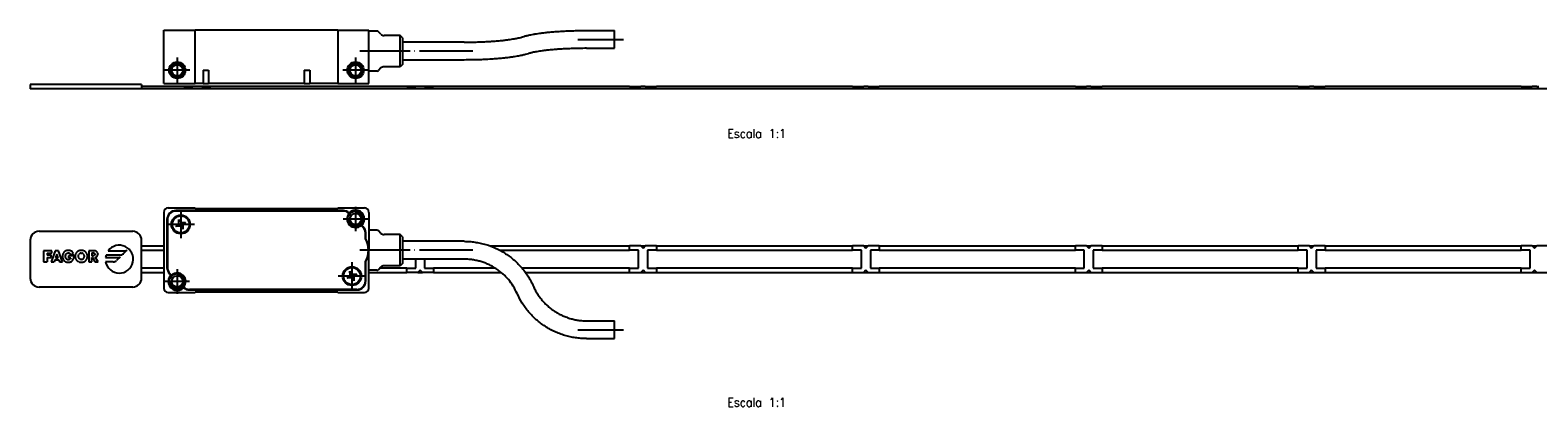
# Model space of a CAD drawing. Header units: millimetres. Extents: x -235 to 2095, y -109 to 485.
# Tile 17 of 20: x 724 to 1062, y 178 to 263. Entities that reach past the tile are written whole.
import ezdxf

# ---------------------------------------------------------------- set-up
doc = ezdxf.new("R2010")
doc.units = ezdxf.units.MM
doc.linetypes.add('DOT_CENTER', pattern=[14, 12, -1, 0, -1])
doc.layers.add('1', color=7, linetype='Continuous')
doc.styles.add('CONVERTER_11', font='txt.shx', dxfattribs={"width": 0.9})

# ---------------------------------------------------------------- blocks, each defined once
blk = doc.blocks.new('FLEJE_REGLA_EXPOSED_ADHESIVADA_1220__5', base_point=(724, 249.42))
at = {"color": 7, "linetype": 'Continuous'}
for p, q in [((749, 250.42), (724, 250.42)), ((724, 250.42), (724, 249.42)), ((749, 250.42), (749, 249.98)), ((749, 249.42), (724, 249.42)), ((749, 249.98), (749, 249.48)), ((749, 249.98), (758.5, 249.98)), ((749, 249.48), (749, 249.42)), ((749, 249.48), (2025, 249.48)), ((2025, 249.42), (749, 249.42)), ((758.5, 249.96), (758.5, 249.98)), ((758.5, 249.94), (758.5, 249.96)), ((758.5, 249.96), (760.5, 249.96)), ((760.5, 249.94), (758.5, 249.94)), ((760.5, 249.96), (760.5, 249.94)), ((761, 249.94), (760.5, 249.94)), ((761, 249.94), (761, 249.98)), ((761, 249.98), (762, 249.98)), ((762, 249.94), (762, 249.98)), ((762.5, 249.94), (762, 249.94)), ((762.5, 249.96), (762.5, 249.94)), ((762.5, 249.96), (764.5, 249.96)), ((764.5, 249.94), (762.5, 249.94)), ((764.5, 249.98), (764.5, 249.96)), ((764.5, 249.98), (808.5, 249.98)), ((764.5, 249.96), (764.5, 249.94)), ((808.5, 249.96), (808.5, 249.98)), ((808.5, 249.94), (808.5, 249.96)), ((808.5, 249.96), (810.5, 249.96)), ((810.5, 249.94), (808.5, 249.94)), ((810.5, 249.96), (810.5, 249.94)), ((811, 249.94), (810.5, 249.94)), ((811, 249.98), (811, 249.94)), ((811, 249.98), (812, 249.98)), ((812, 249.94), (812, 249.98)), ((812.5, 249.94), (812, 249.94)), ((812.5, 249.96), (814.5, 249.96)), ((812.5, 249.96), (812.5, 249.94)), ((814.5, 249.94), (812.5, 249.94)), ((814.5, 249.98), (858.5, 249.98)), ((814.5, 249.98), (814.5, 249.96)), ((814.5, 249.96), (814.5, 249.94)), ((858.5, 249.96), (858.5, 249.98)), ((858.5, 249.96), (860.5, 249.96)), ((858.5, 249.94), (858.5, 249.96)), ((858.5, 249.94), (860.5, 249.94)), ((860.5, 249.94), (860.5, 249.96)), ((860.5, 249.94), (861, 249.94)), ((861, 249.98), (861, 249.94)), ((861, 249.98), (862, 249.98)), ((862, 249.94), (862, 249.98)), ((862, 249.94), (862.5, 249.94)), ((862.5, 249.96), (864.5, 249.96)), ((862.5, 249.94), (862.5, 249.96)), ((862.5, 249.94), (864.5, 249.94)), ((864.5, 249.98), (864.5, 249.96)), ((864.5, 249.98), (908.5, 249.98)), ((864.5, 249.96), (864.5, 249.94)), ((908.5, 249.96), (908.5, 249.98)), ((908.5, 249.96), (910.5, 249.96)), ((908.5, 249.94), (908.5, 249.96)), ((908.5, 249.94), (910.5, 249.94)), ((910.5, 249.94), (910.5, 249.96)), ((910.5, 249.94), (911, 249.94)), ((911, 249.98), (911, 249.94)), ((911, 249.98), (912, 249.98)), ((912, 249.94), (912, 249.98)), ((912, 249.94), (912.5, 249.94)), ((912.5, 249.96), (914.5, 249.96)), ((912.5, 249.94), (912.5, 249.96)), ((912.5, 249.94), (914.5, 249.94)), ((914.5, 249.98), (914.5, 249.96)), ((914.5, 249.98), (958.5, 249.98)), ((914.5, 249.96), (914.5, 249.94)), ((958.5, 249.96), (958.5, 249.98)), ((958.5, 249.96), (960.5, 249.96)), ((958.5, 249.94), (958.5, 249.96)), ((958.5, 249.94), (960.5, 249.94)), ((960.5, 249.94), (960.5, 249.96)), ((960.5, 249.94), (961, 249.94)), ((961, 249.98), (961, 249.94)), ((961, 249.98), (962, 249.98)), ((962, 249.94), (962, 249.98)), ((962, 249.94), (962.5, 249.94)), ((962.5, 249.96), (964.5, 249.96)), ((962.5, 249.94), (962.5, 249.96)), ((962.5, 249.94), (964.5, 249.94)), ((964.5, 249.98), (964.5, 249.96)), ((964.5, 249.98), (1008.5, 249.98)), ((964.5, 249.96), (964.5, 249.94)), ((1008.5, 249.96), (1008.5, 249.98)), ((1008.5, 249.96), (1010.5, 249.96)), ((1008.5, 249.94), (1008.5, 249.96)), ((1008.5, 249.94), (1010.5, 249.94)), ((1010.5, 249.94), (1010.5, 249.96)), ((1010.5, 249.94), (1011, 249.94)), ((1011, 249.98), (1011, 249.94)), ((1011, 249.98), (1012, 249.98)), ((1012, 249.94), (1012, 249.98)), ((1012, 249.94), (1012.5, 249.94)), ((1012.5, 249.94), (1012.5, 249.96)), ((1012.5, 249.96), (1014.5, 249.96)), ((1012.5, 249.94), (1014.5, 249.94)), ((1014.5, 249.98), (1014.5, 249.96)), ((1014.5, 249.98), (1058.5, 249.98)), ((1014.5, 249.96), (1014.5, 249.94)), ((1058.5, 249.96), (1058.5, 249.98)), ((1058.5, 249.96), (1060.5, 249.96)), ((1058.5, 249.94), (1058.5, 249.96)), ((1058.5, 249.94), (1060.5, 249.94)), ((1060.5, 249.94), (1060.5, 249.96)), ((1060.5, 249.94), (1061, 249.94)), ((1061, 249.98), (1061, 249.94)), ((1061, 249.98), (1062, 249.98)), ((1062, 249.94), (1062, 249.98)), ((1062, 249.94), (1062.5, 249.94))]:
    blk.add_line(p, q, dxfattribs=at)
blk = doc.blocks.new('CABEZA_REGLA_EXPOSED__6', base_point=(754, 250.58))
at = {"color": 7, "linetype": 'Continuous'}
for p, q in [((754, 262.58), (761, 262.58)), ((754, 250.58), (754, 262.58)), ((761, 250.58), (761, 262.58)), ((793, 262.58), (761, 262.58)), ((793, 262.58), (800, 262.58)), ((793, 262.58), (793, 250.58)), ((800, 262.38), (800, 262.58)), ((800, 253.38), (800, 262.38)), ((801.79, 262.38), (800, 262.38)), ((802.71, 261.67), (802.15, 262.23)), ((807, 261.38), (803.41, 261.38)), ((807, 254.38), (807, 261.38)), ((807.5, 260.88), (807, 261.38)), ((807.5, 260.88), (807.5, 254.88)), ((848.84, 262.5), (855.09, 262.5)), ((855.09, 258.52), (855.09, 262.5)), ((821.34, 259.88), (807.5, 259.88)), ((848.84, 258.5), (855.09, 258.5)), ((855.09, 258.5), (855.09, 258.52)), ((802.71, 254.09), (802.15, 253.53)), ((807, 254.38), (803.41, 254.38)), ((807.5, 254.88), (807, 254.38)), ((821.34, 255.88), (807.5, 255.88)), ((754, 250.58), (761, 250.58)), ((762.78, 250.58), (761, 250.58)), ((762.78, 253.58), (762.78, 250.58)), ((762.78, 253.58), (764.02, 253.58)), ((762.78, 250.58), (764.02, 250.58)), ((764.02, 253.58), (764.02, 250.58)), ((785.48, 250.58), (764.02, 250.58)), ((785.48, 253.58), (786.72, 253.58)), ((785.48, 253.58), (785.48, 250.58)), ((785.48, 250.58), (786.72, 250.58)), ((786.72, 253.58), (786.72, 250.58)), ((793, 250.58), (786.72, 250.58)), ((793, 250.58), (800, 250.58)), ((800, 250.58), (800, 253.38)), ((801.79, 253.38), (800, 253.38))]:
    blk.add_line(p, q, dxfattribs=at)
for centre, radius in [((757, 253.58), 1.85), ((757, 253.58), 1.6), ((757, 253.58), 1.25), ((797, 253.58), 1.85), ((797, 253.58), 1.6), ((797, 253.58), 1.25)]:
    blk.add_circle(centre, radius, dxfattribs=at)
for centre, radius, start, end in [((801.79, 261.88), 0.5, 45, 90), ((803.41, 262.38), 1, 225, 270), ((803.41, 253.38), 1, 90, 135), ((801.79, 253.88), 0.5, 270, 315)]:
    blk.add_arc(centre, radius, start, end, dxfattribs=at)
for points, knots in [([(821.34, 259.88), (821.86, 259.88), (822.89, 259.89), (824.44, 259.92), (825.89, 259.98), (827.19, 260.05), (828.37, 260.14), (829.47, 260.23), (830.46, 260.34), (831.29, 260.44), (831.98, 260.54), (832.55, 260.64), (833.03, 260.73), (833.52, 260.83), (834, 260.94), (834.32, 261.04), (834.46, 261.09)], [0, 0, 0, 0, 1.560231, 3.102192, 4.651908, 5.906162, 6.996786, 8.221899, 9.202189, 10.000254, 10.710252, 11.293708, 11.731058, 12.197772, 12.780891, 13.210054, 13.210054, 13.210054, 13.210054]), ([(834.46, 261.09), (834.66, 261.15), (835.11, 261.29), (835.73, 261.44), (836.34, 261.57), (836.94, 261.68), (837.61, 261.79), (838.4, 261.9), (839.28, 262.01), (840.34, 262.13), (841.48, 262.23), (842.82, 262.32), (844.19, 262.4), (845.65, 262.45), (847.18, 262.49), (848.25, 262.5), (848.84, 262.5)], [0, 0, 0, 0, 0.62921, 1.420102, 1.920735, 2.501937, 3.237484, 3.957403, 4.896846, 5.884032, 7.17488, 8.336975, 9.907946, 11.27036, 12.726044, 14.497936, 14.497936, 14.497936, 14.497936]), ([(835.72, 257.29), (835.52, 257.23), (835.07, 257.09), (834.45, 256.94), (833.84, 256.81), (833.25, 256.7), (832.58, 256.59), (831.77, 256.47), (830.89, 256.36), (829.85, 256.25), (828.73, 256.15), (827.39, 256.06), (826, 255.98), (824.54, 255.93), (823.01, 255.89), (821.93, 255.88), (821.34, 255.88)], [0, 0, 0, 0, 0.62921, 1.420102, 1.920735, 2.501937, 3.214495, 3.957403, 4.95232, 5.884032, 7.083791, 8.336976, 9.907946, 11.270361, 12.726044, 14.497936, 14.497936, 14.497936, 14.497936]), ([(848.84, 258.5), (848.28, 258.5), (847.24, 258.49), (845.69, 258.45), (844.29, 258.4), (843, 258.32), (841.81, 258.24), (840.73, 258.15), (839.74, 258.04), (838.75, 257.92), (837.74, 257.77), (836.92, 257.61), (836.4, 257.48), (836.14, 257.42), (835.92, 257.35), (835.79, 257.31), (835.72, 257.29)], [0, 0, 0, 0, 1.706053, 3.102191, 4.651907, 5.906161, 6.996785, 8.221899, 9.142845, 10.000253, 11.205682, 12.19765, 12.524515, 12.809563, 13.000126, 13.210011, 13.210011, 13.210011, 13.210011])]:
    blk.add_open_spline(points, degree=3, knots=knots, dxfattribs=at)
at = {"layer": '1', "color": 2, "linetype": 'DOT_CENTER'}
for p, q in [((846.84, 260.5), (857.09, 260.5)), ((803.79, 257.88), (798, 257.88)), ((804.71, 257.88), (800.15, 257.88)), ((823.34, 257.88), (801.41, 257.88)), ((757, 256.43), (757, 250.73)), ((797, 256.43), (797, 250.73)), ((759.85, 253.58), (754.15, 253.58)), ((799.85, 253.58), (794.15, 253.58))]:
    blk.add_line(p, q, dxfattribs=at)
at = {"layer": '1', "color": 30, "linetype": 'Continuous'}
for centre in [(757, 253.58), (797, 253.58)]:
    blk.add_arc(centre, 1.5, 175, 95, dxfattribs=at)
blk = doc.blocks.new('REGLA_EXPOSED_ADHESIVADA__7', base_point=(724, 249.42))
for name, p in [('CABEZA_REGLA_EXPOSED__6', (754, 250.58)), ('FLEJE_REGLA_EXPOSED_ADHESIVADA_1220__5', (724, 249.42))]:
    blk.add_blockref(name, p)
blk = doc.blocks.new('EXA_1220__8', base_point=(724, 249.42))
blk.add_blockref('REGLA_EXPOSED_ADHESIVADA__7', (724, 249.42))
blk = doc.blocks.new('Alzado2', base_point=(812, 256))
blk.add_blockref('EXA_1220__8', (724, 249.42))
at = {"layer": '1', "color": 2, "insert": (887, 244.39), "char_height": 2, "attachment_point": 2, "line_spacing_factor": 1.20048, "style": 'CONVERTER_11'}
blk.add_mtext('  \\PEscala 1:1', dxfattribs=at)
blk = doc.blocks.new('FLEJE_REGLA_EXPOSED_ADHESIVADA_1220__14', base_point=(724, 204.94))
at = {"color": 7, "linetype": 'Continuous'}
for p, q in [((726, 217.44), (747, 217.44)), ((724, 215.44), (724, 206.94)), ((732.16, 213.1), (732.07, 213.07)), ((732.27, 213.13), (732.16, 213.1)), ((732.37, 213.15), (732.27, 213.13)), ((732.48, 213.16), (732.37, 213.15)), ((732.59, 213.16), (732.48, 213.16)), ((732.71, 213.16), (732.59, 213.16)), ((732.82, 213.14), (732.71, 213.16)), ((732.93, 213.12), (732.82, 213.14)), ((733.03, 213.09), (732.93, 213.12)), ((735.07, 213.1), (734.98, 213.07)), ((735.17, 213.13), (735.07, 213.1)), ((735.27, 213.15), (735.17, 213.13)), ((735.37, 213.16), (735.27, 213.15)), ((735.47, 213.16), (735.37, 213.16)), ((735.58, 213.16), (735.47, 213.16)), ((735.68, 213.15), (735.58, 213.16)), ((735.78, 213.13), (735.68, 213.15)), ((735.87, 213.1), (735.78, 213.13)), ((735.97, 213.07), (735.87, 213.1)), ((745.71, 213.21), (744.9, 212.4)), ((749, 214.19), (749, 215.44)), ((749, 213.19), (749, 214.19)), ((749, 214.19), (754, 214.19)), ((749, 213.19), (754, 213.19)), ((749, 209.19), (749, 213.19)), ((827.11, 214.19), (858.5, 214.19)), ((829.37, 213.19), (858.5, 213.19)), ((858.5, 213.19), (858.5, 214.19)), ((861, 214.19), (858.5, 214.19)), ((860.5, 213.19), (858.5, 213.19)), ((860.5, 209.19), (860.5, 213.19)), ((861, 214.19), (861.5, 213.69)), ((861, 214.19), (862, 214.19)), ((861.5, 213.69), (862, 214.19)), ((864.5, 214.19), (862, 214.19)), ((864.5, 213.19), (862.5, 213.19)), ((862.5, 213.19), (862.5, 209.19)), ((864.5, 214.19), (864.5, 213.19)), ((864.5, 214.19), (908.5, 214.19)), ((864.5, 213.19), (908.5, 213.19)), ((908.5, 213.19), (908.5, 214.19)), ((911, 214.19), (908.5, 214.19)), ((910.5, 213.19), (908.5, 213.19)), ((910.5, 209.19), (910.5, 213.19)), ((911, 214.19), (911.5, 213.69)), ((911, 214.19), (912, 214.19)), ((911.5, 213.69), (912, 214.19)), ((914.5, 214.19), (912, 214.19)), ((914.5, 213.19), (912.5, 213.19)), ((912.5, 213.19), (912.5, 209.19)), ((914.5, 214.19), (914.5, 213.19)), ((914.5, 214.19), (958.5, 214.19)), ((914.5, 213.19), (958.5, 213.19)), ((958.5, 213.19), (958.5, 214.19)), ((961, 214.19), (958.5, 214.19)), ((960.5, 213.19), (958.5, 213.19)), ((960.5, 209.19), (960.5, 213.19)), ((961, 214.19), (961.5, 213.69)), ((961, 214.19), (962, 214.19)), ((961.5, 213.69), (962, 214.19)), ((964.5, 214.19), (962, 214.19)), ((964.5, 213.19), (962.5, 213.19)), ((962.5, 213.19), (962.5, 209.19)), ((964.5, 214.19), (964.5, 213.19)), ((964.5, 214.19), (1008.5, 214.19)), ((964.5, 213.19), (1008.5, 213.19)), ((1008.5, 213.19), (1008.5, 214.19)), ((1011, 214.19), (1008.5, 214.19)), ((1010.5, 213.19), (1008.5, 213.19)), ((1010.5, 209.19), (1010.5, 213.19)), ((1011, 214.19), (1011.5, 213.69)), ((1011, 214.19), (1012, 214.19)), ((1011.5, 213.69), (1012, 214.19)), ((1014.5, 214.19), (1012, 214.19)), ((1014.5, 213.19), (1012.5, 213.19)), ((1012.5, 213.19), (1012.5, 209.19)), ((1014.5, 214.19), (1014.5, 213.19)), ((1014.5, 214.19), (1058.5, 214.19)), ((1014.5, 213.19), (1058.5, 213.19)), ((1058.5, 213.19), (1058.5, 214.19)), ((1061, 214.19), (1058.5, 214.19)), ((1060.5, 213.19), (1058.5, 213.19)), ((1060.5, 209.19), (1060.5, 213.19)), ((1061, 214.19), (1061.5, 213.69)), ((1061, 214.19), (1062, 214.19)), ((1061.5, 213.69), (1062, 214.19)), ((1064.5, 214.19), (1062, 214.19)), ((727.01, 213.08), (727.01, 210.58)), ((728.83, 213.08), (727.01, 213.08)), ((727.01, 210.58), (727.79, 210.58)), ((727.79, 212.53), (728.83, 212.53)), ((727.79, 212.53), (727.79, 212.11)), ((728.71, 212.11), (727.79, 212.11)), ((727.79, 211.56), (727.79, 210.58)), ((727.79, 211.56), (728.71, 211.56)), ((729.64, 213.08), (728.68, 210.58)), ((728.68, 210.58), (729.37, 210.58)), ((728.71, 211.56), (728.71, 212.11)), ((728.83, 212.53), (728.83, 213.08)), ((729.54, 211.01), (729.37, 210.58)), ((729.54, 211.01), (730.44, 211.01)), ((730.35, 213.08), (729.64, 213.08)), ((729.99, 212.32), (729.72, 211.51)), ((729.72, 211.51), (730.26, 211.51)), ((730.26, 211.51), (729.99, 212.32)), ((731.29, 210.58), (730.35, 213.08)), ((730.44, 211.01), (730.6, 210.58)), ((730.6, 210.58), (731.29, 210.58)), ((731.25, 212.04), (731.24, 211.93)), ((731.24, 211.93), (731.24, 211.82)), ((731.24, 211.82), (731.24, 211.71)), ((731.24, 211.71), (731.25, 211.6)), ((731.27, 212.15), (731.25, 212.04)), ((731.25, 211.6), (731.27, 211.5)), ((731.3, 212.25), (731.27, 212.15)), ((731.27, 211.5), (731.3, 211.4)), ((731.33, 212.34), (731.3, 212.25)), ((731.3, 211.4), (731.33, 211.3)), ((731.37, 212.44), (731.33, 212.34)), ((731.33, 211.3), (731.37, 211.21)), ((731.41, 212.52), (731.37, 212.44)), ((731.37, 211.21), (731.41, 211.12)), ((731.46, 212.61), (731.41, 212.52)), ((731.41, 211.12), (731.46, 211.04)), ((731.52, 212.69), (731.46, 212.61)), ((731.46, 211.04), (731.52, 210.97)), ((731.58, 212.76), (731.52, 212.69)), ((731.52, 210.97), (731.58, 210.9)), ((731.65, 212.83), (731.58, 212.76)), ((731.58, 210.9), (731.64, 210.83)), ((731.64, 210.83), (731.72, 210.77)), ((731.72, 212.89), (731.65, 212.83)), ((731.72, 212.89), (731.8, 212.94)), ((731.79, 210.71), (731.72, 210.77)), ((731.79, 210.71), (731.88, 210.66)), ((731.88, 212.99), (731.8, 212.94)), ((731.97, 213.04), (731.88, 212.99)), ((731.88, 210.66), (731.96, 210.62)), ((731.91, 211.81), (731.92, 211.92)), ((731.92, 211.71), (731.91, 211.81)), ((731.94, 212.02), (731.92, 211.92)), ((731.94, 211.6), (731.92, 211.71)), ((731.94, 212.02), (731.96, 212.12)), ((731.97, 211.5), (731.94, 211.6)), ((731.96, 212.12), (732, 212.22)), ((731.96, 210.62), (732.05, 210.58)), ((732.07, 213.07), (731.97, 213.04)), ((732.01, 211.41), (731.97, 211.5)), ((732, 212.22), (732.05, 212.31)), ((732.06, 211.32), (732.01, 211.41)), ((732.05, 212.31), (732.11, 212.39)), ((732.05, 210.58), (732.15, 210.55)), ((732.12, 211.24), (732.06, 211.32)), ((732.11, 212.39), (732.18, 212.46)), ((732.19, 211.17), (732.12, 211.24)), ((732.15, 210.55), (732.25, 210.53)), ((732.18, 212.46), (732.26, 212.52)), ((732.27, 211.11), (732.19, 211.17)), ((732.25, 210.53), (732.35, 210.51)), ((732.26, 212.52), (732.35, 212.56)), ((732.36, 211.07), (732.27, 211.11)), ((732.35, 212.56), (732.45, 212.59)), ((732.35, 210.51), (732.46, 210.5)), ((732.36, 211.07), (732.46, 211.04)), ((732.45, 212.59), (732.56, 212.6)), ((732.57, 211.03), (732.46, 211.04)), ((732.46, 210.5), (732.57, 210.5)), ((732.56, 212.6), (732.69, 212.59)), ((732.57, 211.97), (732.57, 211.46)), ((733.86, 211.97), (732.57, 211.97)), ((732.57, 211.46), (733.1, 211.46)), ((732.71, 211.04), (732.57, 211.03)), ((732.57, 210.5), (732.69, 210.5)), ((732.69, 212.59), (732.8, 212.55)), ((732.69, 210.5), (732.81, 210.52)), ((732.83, 211.08), (732.71, 211.04)), ((732.8, 212.55), (732.9, 212.49)), ((732.81, 210.52), (732.93, 210.54)), ((732.93, 211.14), (732.83, 211.08)), ((732.9, 212.49), (732.98, 212.41)), ((732.93, 211.14), (733.01, 211.22)), ((732.93, 210.54), (733.04, 210.57)), ((732.98, 212.41), (733.05, 212.32)), ((733.07, 211.33), (733.01, 211.22)), ((733.13, 213.06), (733.03, 213.09)), ((733.04, 210.57), (733.15, 210.61)), ((733.05, 212.32), (733.1, 212.2)), ((733.1, 211.46), (733.07, 211.33)), ((733.1, 212.2), (733.72, 212.46)), ((733.22, 213.01), (733.13, 213.06)), ((733.15, 210.61), (733.25, 210.67)), ((733.31, 212.96), (733.22, 213.01)), ((733.25, 210.67), (733.35, 210.73)), ((733.39, 212.9), (733.31, 212.96)), ((733.35, 210.73), (733.44, 210.81)), ((733.47, 212.83), (733.39, 212.9)), ((733.44, 210.81), (733.52, 210.89)), ((733.54, 212.75), (733.47, 212.83)), ((733.52, 210.89), (733.6, 210.99)), ((733.61, 212.66), (733.54, 212.75)), ((733.6, 210.99), (733.67, 211.09)), ((733.67, 212.57), (733.61, 212.66)), ((733.72, 212.46), (733.67, 212.57)), ((733.67, 211.09), (733.72, 211.2)), ((733.72, 211.2), (733.76, 211.3)), ((733.76, 211.3), (733.8, 211.41)), ((733.8, 211.41), (733.82, 211.52)), ((733.82, 211.52), (733.84, 211.63)), ((733.84, 211.63), (733.85, 211.74)), ((733.85, 211.85), (733.86, 211.97)), ((733.85, 211.74), (733.85, 211.85)), ((734.1, 211.98), (734.09, 211.88)), ((734.09, 211.88), (734.1, 211.77)), ((734.11, 212.08), (734.1, 211.98)), ((734.1, 211.77), (734.11, 211.66)), ((734.13, 212.18), (734.11, 212.08)), ((734.11, 211.66), (734.12, 211.56)), ((734.12, 211.56), (734.15, 211.46)), ((734.16, 212.28), (734.13, 212.18)), ((734.15, 211.46), (734.18, 211.37)), ((734.2, 212.37), (734.16, 212.28)), ((734.18, 211.37), (734.21, 211.27)), ((734.24, 212.46), (734.2, 212.37)), ((734.21, 211.27), (734.26, 211.19)), ((734.29, 212.54), (734.24, 212.46)), ((734.26, 211.19), (734.31, 211.1)), ((734.35, 212.62), (734.29, 212.54)), ((734.31, 211.1), (734.36, 211.03)), ((734.41, 212.7), (734.35, 212.62)), ((734.36, 211.03), (734.42, 210.95)), ((734.48, 212.77), (734.41, 212.7)), ((734.42, 210.95), (734.48, 210.88)), ((734.55, 212.83), (734.48, 212.77)), ((734.48, 210.88), (734.55, 210.82)), ((734.63, 212.89), (734.55, 212.83)), ((734.55, 210.82), (734.63, 210.76)), ((734.71, 212.95), (734.63, 212.89)), ((734.63, 210.76), (734.7, 210.71)), ((734.7, 210.71), (734.79, 210.66)), ((734.8, 213), (734.71, 212.95)), ((734.78, 211.97), (734.77, 211.87)), ((734.77, 211.87), (734.78, 211.76)), ((734.8, 212.07), (734.78, 211.97)), ((734.78, 211.76), (734.8, 211.65)), ((734.87, 210.62), (734.79, 210.66)), ((734.89, 213.04), (734.8, 213)), ((734.8, 212.07), (734.85, 212.17)), ((734.8, 211.65), (734.83, 211.55)), ((734.83, 211.55), (734.88, 211.46)), ((734.85, 212.17), (734.91, 212.25)), ((734.97, 210.58), (734.87, 210.62)), ((734.88, 211.46), (734.94, 211.38)), ((734.98, 213.07), (734.89, 213.04)), ((734.98, 212.33), (734.91, 212.25)), ((734.94, 211.38), (735.01, 211.3)), ((734.97, 210.58), (735.06, 210.55)), ((735.06, 212.4), (734.98, 212.33)), ((735.01, 211.3), (735.09, 211.24)), ((735.15, 212.45), (735.06, 212.4)), ((735.06, 210.55), (735.16, 210.53)), ((735.18, 211.19), (735.09, 211.24)), ((735.25, 212.5), (735.15, 212.45)), ((735.16, 210.53), (735.26, 210.51)), ((735.27, 211.16), (735.18, 211.19)), ((735.36, 212.52), (735.25, 212.5)), ((735.26, 210.51), (735.37, 210.5)), ((735.27, 211.16), (735.37, 211.13)), ((735.36, 212.52), (735.47, 212.53)), ((735.37, 211.13), (735.47, 211.13)), ((735.37, 210.5), (735.47, 210.5)), ((735.47, 212.53), (735.59, 212.52)), ((735.58, 211.13), (735.47, 211.13)), ((735.47, 210.5), (735.58, 210.5)), ((735.58, 211.13), (735.68, 211.16)), ((735.58, 210.5), (735.69, 210.51)), ((735.7, 212.5), (735.59, 212.52)), ((735.68, 211.16), (735.77, 211.19)), ((735.69, 210.51), (735.79, 210.53)), ((735.8, 212.45), (735.7, 212.5)), ((735.77, 211.19), (735.86, 211.24)), ((735.79, 210.53), (735.89, 210.55)), ((735.8, 212.45), (735.89, 212.4)), ((735.86, 211.24), (735.94, 211.3)), ((735.97, 212.33), (735.89, 212.4)), ((735.89, 210.55), (735.98, 210.58)), ((735.94, 211.3), (736.01, 211.38)), ((736.06, 213.04), (735.97, 213.07)), ((736.04, 212.25), (735.97, 212.33)), ((735.98, 210.58), (736.07, 210.62)), ((736.01, 211.38), (736.07, 211.46)), ((736.1, 212.17), (736.04, 212.25)), ((736.15, 213), (736.06, 213.04)), ((736.07, 211.46), (736.11, 211.55)), ((736.07, 210.62), (736.16, 210.66)), ((736.14, 212.07), (736.1, 212.17)), ((736.11, 211.55), (736.15, 211.65)), ((736.17, 211.97), (736.14, 212.07)), ((736.24, 212.95), (736.15, 213)), ((736.15, 211.65), (736.17, 211.76)), ((736.16, 210.66), (736.24, 210.71)), ((736.18, 211.87), (736.17, 211.97)), ((736.17, 211.76), (736.18, 211.87)), ((736.32, 212.89), (736.24, 212.95)), ((736.24, 210.71), (736.32, 210.76)), ((736.4, 212.83), (736.32, 212.89)), ((736.32, 210.76), (736.4, 210.82)), ((736.47, 212.77), (736.4, 212.83)), ((736.4, 210.82), (736.46, 210.88)), ((736.46, 210.88), (736.53, 210.95)), ((736.54, 212.7), (736.47, 212.77)), ((736.53, 210.95), (736.59, 211.03)), ((736.6, 212.62), (736.54, 212.7)), ((736.59, 211.03), (736.64, 211.1)), ((736.66, 212.54), (736.6, 212.62)), ((736.64, 211.1), (736.69, 211.19)), ((736.71, 212.46), (736.66, 212.54)), ((736.69, 211.19), (736.73, 211.27)), ((736.75, 212.37), (736.71, 212.46)), ((736.73, 211.27), (736.77, 211.37)), ((736.79, 212.28), (736.75, 212.37)), ((736.77, 211.37), (736.8, 211.46)), ((736.82, 212.18), (736.79, 212.28)), ((736.8, 211.46), (736.82, 211.56)), ((736.84, 212.08), (736.82, 212.18)), ((736.82, 211.56), (736.84, 211.66)), ((736.85, 211.98), (736.84, 212.08)), ((736.84, 211.66), (736.85, 211.77)), ((736.85, 211.88), (736.85, 211.98)), ((736.85, 211.77), (736.85, 211.88)), ((737.16, 213.08), (737.16, 210.58)), ((738.3, 213.08), (737.16, 213.08)), ((737.16, 210.58), (737.81, 210.58)), ((737.81, 212.58), (737.81, 211.96)), ((737.81, 212.58), (738.06, 212.58)), ((738.06, 211.96), (737.81, 211.96)), ((737.81, 211.53), (737.96, 211.53)), ((737.81, 210.58), (737.81, 211.53)), ((737.96, 211.53), (738.5, 210.58)), ((738.19, 212.57), (738.06, 212.58)), ((738.06, 211.96), (738.19, 211.96)), ((738.19, 212.57), (738.31, 212.55)), ((738.31, 211.99), (738.19, 211.96)), ((738.42, 213.07), (738.3, 213.08)), ((738.41, 212.5), (738.31, 212.55)), ((738.41, 212.04), (738.31, 211.99)), ((738.48, 212.41), (738.41, 212.5)), ((738.41, 212.04), (738.48, 212.13)), ((738.54, 213.06), (738.42, 213.07)), ((738.48, 212.41), (738.51, 212.27)), ((738.51, 212.27), (738.48, 212.13)), ((738.5, 210.58), (739.27, 210.58)), ((738.65, 213.03), (738.54, 213.06)), ((738.62, 211.6), (738.74, 211.63)), ((739.27, 210.58), (738.62, 211.6)), ((738.75, 213), (738.65, 213.03)), ((738.74, 211.63), (738.84, 211.68)), ((738.84, 212.95), (738.75, 213)), ((738.92, 212.89), (738.84, 212.95)), ((738.84, 211.68), (738.92, 211.74)), ((738.99, 212.82), (738.92, 212.89)), ((739, 211.81), (738.92, 211.74)), ((739.06, 212.75), (738.99, 212.82)), ((739, 211.81), (739.06, 211.89)), ((739.1, 212.65), (739.06, 212.75)), ((739.06, 211.89), (739.11, 211.99)), ((739.14, 212.55), (739.1, 212.65)), ((739.11, 211.99), (739.14, 212.09)), ((739.16, 212.44), (739.14, 212.55)), ((739.14, 212.09), (739.16, 212.2)), ((739.16, 212.44), (739.17, 212.31)), ((739.16, 212.2), (739.17, 212.31)), ((740.89, 211.53), (743.82, 211.53)), ((742.65, 210.57), (740.94, 210.57)), ((744.2, 212.11), (741.02, 212.11)), ((741.5, 213.07), (745.36, 213.07)), ((744.17, 211.67), (743.36, 210.86)), ((810.5, 209.19), (810.5, 211.19)), ((812.5, 211.19), (812.5, 209.19)), ((754, 209.19), (749, 209.19)), ((749, 208.19), (749, 209.19)), ((749, 206.94), (749, 208.19)), ((749, 208.19), (754, 208.19)), ((800, 208.19), (808.5, 208.19)), ((808.5, 209.19), (802.5, 209.19)), ((808.5, 208.19), (808.5, 209.19)), ((808.5, 209.19), (810.5, 209.19)), ((811, 208.19), (808.5, 208.19)), ((811.5, 208.69), (811, 208.19)), ((811, 208.19), (812, 208.19)), ((812, 208.19), (811.5, 208.69)), ((814.5, 208.19), (812, 208.19)), ((812.5, 209.19), (814.5, 209.19)), ((814.5, 209.19), (814.5, 208.19)), ((828.31, 209.19), (814.5, 209.19)), ((814.5, 208.19), (829.69, 208.19)), ((858.5, 209.19), (834.35, 209.19)), ((835.14, 208.19), (858.5, 208.19)), ((858.5, 208.19), (858.5, 209.19)), ((858.5, 209.19), (860.5, 209.19)), ((858.5, 208.19), (861, 208.19)), ((861.5, 208.69), (861, 208.19)), ((861, 208.19), (862, 208.19)), ((862, 208.19), (861.5, 208.69)), ((862, 208.19), (864.5, 208.19)), ((862.5, 209.19), (864.5, 209.19)), ((864.5, 209.19), (864.5, 208.19)), ((908.5, 209.19), (864.5, 209.19)), ((864.5, 208.19), (908.5, 208.19)), ((908.5, 209.19), (910.5, 209.19)), ((908.5, 208.19), (908.5, 209.19)), ((908.5, 208.19), (911, 208.19)), ((911.5, 208.69), (911, 208.19)), ((911, 208.19), (912, 208.19)), ((912, 208.19), (911.5, 208.69)), ((912, 208.19), (914.5, 208.19)), ((912.5, 209.19), (914.5, 209.19)), ((914.5, 209.19), (914.5, 208.19)), ((958.5, 209.19), (914.5, 209.19)), ((914.5, 208.19), (958.5, 208.19)), ((958.5, 208.19), (958.5, 209.19)), ((958.5, 209.19), (960.5, 209.19)), ((958.5, 208.19), (961, 208.19)), ((961.5, 208.69), (961, 208.19)), ((961, 208.19), (962, 208.19)), ((962, 208.19), (961.5, 208.69)), ((962, 208.19), (964.5, 208.19)), ((962.5, 209.19), (964.5, 209.19)), ((964.5, 209.19), (964.5, 208.19)), ((1008.5, 209.19), (964.5, 209.19)), ((964.5, 208.19), (1008.5, 208.19)), ((1008.5, 208.19), (1008.5, 209.19)), ((1008.5, 209.19), (1010.5, 209.19)), ((1008.5, 208.19), (1011, 208.19)), ((1011.5, 208.69), (1011, 208.19)), ((1011, 208.19), (1012, 208.19)), ((1012, 208.19), (1011.5, 208.69)), ((1012, 208.19), (1014.5, 208.19)), ((1012.5, 209.19), (1014.5, 209.19)), ((1058.5, 209.19), (1014.5, 209.19)), ((1014.5, 209.19), (1014.5, 208.19)), ((1014.5, 208.19), (1058.5, 208.19)), ((1058.5, 209.19), (1060.5, 209.19)), ((1058.5, 208.19), (1058.5, 209.19)), ((1058.5, 208.19), (1061, 208.19)), ((1061.5, 208.69), (1061, 208.19)), ((1061, 208.19), (1062, 208.19)), ((1062, 208.19), (1061.5, 208.69)), ((1062, 208.19), (1064.5, 208.19)), ((747, 204.94), (726, 204.94))]:
    blk.add_line(p, q, dxfattribs=at)
for centre, radius, start, end in [((726, 215.44), 2, 90, 180), ((747, 215.44), 2, 0, 90), ((744, 211.19), 3.13, 191.4151, 143.0005), ((745.36, 213.57), 0.5, 270.0036, 314.9983), ((744, 211.19), 3.12, 162.7749, 173.7386), ((742.65, 211.57), 1, 270.0079, 314.9947), ((743.82, 212.03), 0.5, 269.9968, 314.9947), ((744.2, 213.11), 1, 270, 314.9983), ((726, 206.94), 2, 180, 270), ((747, 206.94), 2, 270, 0)]:
    blk.add_arc(centre, radius, start, end, dxfattribs=at)
blk = doc.blocks.new('CABEZA_REGLA_EXPOSED__15', base_point=(754, 193.36))
at = {"color": 7, "linetype": 'Continuous'}
for p, q in [((754, 221.69), (754, 204.69)), ((754.7, 220.09), (754.7, 209.31)), ((754.8, 220.09), (754.8, 209.31)), ((755, 222.69), (761, 222.69)), ((794.27, 222.09), (756.7, 222.09)), ((794.27, 221.99), (756.7, 221.99)), ((757.38, 219.16), (757.35, 220.07)), ((757.35, 220.07), (757.97, 219.4)), ((761, 222.49), (761, 222.69)), ((793, 222.49), (761, 222.49)), ((793, 222.69), (793, 222.49)), ((793, 222.69), (799, 222.69)), ((800, 221.69), (800, 217.69)), ((756.72, 218.53), (757.38, 219.16)), ((757.63, 218.57), (756.72, 218.53)), ((758.25, 217.9), (757.63, 218.57)), ((757.97, 219.4), (758.88, 219.44)), ((758.88, 219.44), (758.22, 218.82)), ((758.22, 218.82), (758.25, 217.9)), ((798.64, 218.4), (798.27, 218.77)), ((798.41, 218.77), (798.71, 218.47)), ((799.2, 215.71), (799.2, 217.06)), ((799.3, 215.74), (799.3, 217.06)), ((800, 217.69), (800, 213.19)), ((801.79, 217.69), (800, 217.69)), ((802.71, 216.98), (802.15, 217.54)), ((807, 216.69), (803.41, 216.69)), ((807.5, 216.19), (807, 216.69)), ((807, 213.19), (807, 216.69)), ((800, 208.69), (800, 213.19)), ((807, 209.69), (807, 213.19)), ((807.5, 216.19), (807.5, 213.19)), ((821.34, 215.19), (807.5, 215.19)), ((807.5, 213.19), (807.5, 210.19)), ((799.2, 206.29), (799.2, 210.66)), ((799.3, 206.29), (799.3, 210.63)), ((807.5, 210.19), (807, 209.69)), ((821.34, 211.19), (807.5, 211.19)), ((755.59, 207.6), (755.29, 207.9)), ((755.73, 207.6), (755.36, 207.97)), ((795.12, 206.93), (795.78, 207.56)), ((796.03, 206.97), (795.12, 206.93)), ((795.78, 207.56), (795.75, 208.47)), ((795.75, 208.47), (796.37, 207.8)), ((796.65, 206.3), (796.03, 206.97)), ((796.37, 207.8), (797.28, 207.84)), ((797.28, 207.84), (796.62, 207.22)), ((796.62, 207.22), (796.65, 206.3)), ((800, 204.69), (800, 208.69)), ((801.79, 208.69), (800, 208.69)), ((802.71, 209.39), (802.15, 208.83)), ((807, 209.69), (803.41, 209.69)), ((755, 203.69), (761, 203.69)), ((797.3, 204.39), (759.73, 204.39)), ((759.73, 204.29), (797.3, 204.29)), ((761, 203.89), (793, 203.89)), ((761, 203.69), (761, 203.89)), ((793, 203.89), (793, 203.69)), ((793, 203.69), (799, 203.69)), ((848.84, 197.36), (855.09, 197.36)), ((855.09, 193.36), (855.09, 197.36)), ((848.84, 193.36), (855.09, 193.36))]:
    blk.add_line(p, q, dxfattribs=at)
for centre, radius in [((757.8, 218.99), 2.1), ((757.8, 218.99), 1.9), ((797, 220.19), 1.75), ((797, 220.19), 1.25), ((757, 206.19), 1.75), ((757, 206.19), 1.25), ((796.2, 207.39), 2.1), ((796.2, 207.39), 1.9)]:
    blk.add_circle(centre, radius, dxfattribs=at)
for centre, radius, start, end in [((755, 221.69), 1, 90, 180), ((756.7, 220.09), 2, 90, 180), ((756.7, 220.09), 1.9, 90, 180), ((794.27, 220.09), 2, 49.0546, 90), ((794.27, 220.09), 1.9, 46.1691, 90), ((797, 220.19), 1.9, 138.0289, 311.983), ((797, 220.19), 2, 315, 135.1434), ((799, 221.69), 1, 0, 90), ((797.3, 217.06), 1.9, 0, 45), ((797.3, 217.06), 2, 0, 45), ((801.79, 217.19), 0.5, 45, 90), ((803.41, 217.69), 1, 225, 270), ((795, 213.19), 4.9, 328.9973, 31.0027), ((795, 213.19), 5, 360, 30.6834), ((795, 213.19), 5, 329.3166, 360), ((756.7, 209.31), 2, 180, 225), ((756.7, 209.31), 1.9, 180, 225), ((757, 206.19), 2, 135, 315.1434), ((757, 206.19), 1.9, 318.0289, 131.983), ((801.79, 209.19), 0.5, 270, 315), ((803.41, 208.69), 1, 90, 135), ((755, 204.69), 1, 180, 270), ((759.73, 206.29), 1.9, 226.1691, 270), ((759.73, 206.29), 2, 229.0546, 270), ((797.3, 206.29), 1.9, 270, 0), ((797.3, 206.29), 2, 270, 0), ((799, 204.69), 1, 270, 0)]:
    blk.add_arc(centre, radius, start, end, dxfattribs=at)
for points, knots in [([(821.34, 215.19), (821.75, 215.18), (822.58, 215.16), (823.78, 215.02), (825, 214.81), (826.59, 214.4), (828.55, 213.66), (830.71, 212.47), (832.67, 210.98), (834.12, 209.5), (835.13, 208.22), (835.82, 207.19), (836.42, 206.16), (836.76, 205.42), (836.92, 205.08)], [0, 0, 0, 0, 1.236594, 2.473067, 3.630439, 4.943977, 7.407587, 9.868647, 12.319236, 14.766528, 16.0634, 17.206068, 18.499249, 19.638983, 19.638983, 19.638983, 19.638983]), ([(833.26, 203.47), (832.99, 204.02), (832.44, 205.13), (831.5, 206.4), (830.66, 207.31), (829.99, 207.94), (829.28, 208.52), (828.5, 209.08), (827.67, 209.57), (826.83, 210), (825.98, 210.35), (825.1, 210.65), (824.18, 210.89), (823.23, 211.06), (822.27, 211.17), (821.64, 211.18), (821.34, 211.19)], [0, 0, 0, 0, 1.854065, 3.711082, 4.703622, 5.579301, 6.45775, 7.455489, 8.456538, 9.339061, 10.283657, 11.228813, 12.115579, 13.122999, 14.131459, 15.019504, 15.019504, 15.019504, 15.019504]), ([(848.84, 193.36), (848.41, 193.37), (847.58, 193.38), (846.35, 193.53), (845.16, 193.74), (843.94, 194.06), (842.77, 194.45), (841.63, 194.93), (840.56, 195.48), (839.5, 196.11), (838.5, 196.82), (837.55, 197.59), (836.65, 198.44), (835.56, 199.64), (834.34, 201.28), (833.62, 202.74), (833.26, 203.47)], [0, 0, 0, 0, 1.314958, 2.473061, 3.708696, 4.943977, 6.255708, 7.410772, 8.641665, 9.871849, 11.099368, 12.326082, 13.549923, 14.772933, 17.209052, 19.642204, 19.642204, 19.642204, 19.642204]), ([(836.92, 205.08), (837.04, 204.81), (837.3, 204.25), (837.78, 203.43), (838.31, 202.65), (838.88, 201.93), (839.5, 201.26), (840.19, 200.6), (840.93, 199.99), (841.7, 199.46), (842.49, 198.98), (843.32, 198.56), (844.19, 198.2), (845.1, 197.89), (846.04, 197.65), (846.99, 197.48), (847.92, 197.37), (848.55, 197.36), (848.84, 197.36)], [0, 0, 0, 0, 0.868161, 1.853177, 2.841398, 3.713509, 4.588361, 5.581728, 6.578666, 7.457916, 8.399347, 9.341492, 10.226162, 11.231239, 12.238307, 13.125425, 14.133886, 15.021931, 15.021931, 15.021931, 15.021931])]:
    blk.add_open_spline(points, degree=3, knots=knots, dxfattribs=at)
at = {"layer": '1', "color": 2, "linetype": 'DOT_CENTER'}
for p, q in [((757.8, 222.09), (757.8, 215.89)), ((799.75, 220.19), (794.25, 220.19)), ((797, 222.94), (797, 217.44)), ((760.9, 218.99), (754.7, 218.99)), ((803.79, 213.19), (798, 213.19)), ((804.71, 213.19), (800.15, 213.19)), ((823.34, 213.19), (801.41, 213.19)), ((796.2, 210.49), (796.2, 204.29)), ((757, 208.94), (757, 203.44)), ((799.3, 207.39), (793.1, 207.39)), ((759.75, 206.19), (754.25, 206.19)), ((846.84, 195.36), (857.09, 195.36))]:
    blk.add_line(p, q, dxfattribs=at)
at = {"layer": '1', "color": 30, "linetype": 'Continuous'}
for centre in [(797, 220.19), (757, 206.19)]:
    blk.add_arc(centre, 1.5, 175, 95, dxfattribs=at)
blk = doc.blocks.new('REGLA_EXPOSED_ADHESIVADA__16', base_point=(724, 193.36))
for name, p in [('CABEZA_REGLA_EXPOSED__15', (754, 193.36)), ('FLEJE_REGLA_EXPOSED_ADHESIVADA_1220__14', (724, 204.94))]:
    blk.add_blockref(name, p)
blk = doc.blocks.new('EXA_1220__17', base_point=(724, 193.36))
blk.add_blockref('REGLA_EXPOSED_ADHESIVADA__16', (724, 193.36))
blk = doc.blocks.new('Superior1', base_point=(812, 208.06))
blk.add_blockref('EXA_1220__17', (724, 193.36))
at = {"layer": '1', "color": 2, "insert": (887, 184.08), "char_height": 2, "attachment_point": 2, "line_spacing_factor": 1.20048, "style": 'CONVERTER_11'}
blk.add_mtext('  \\PEscala 1:1', dxfattribs=at)

msp = doc.modelspace()

# ---------------------------------------------------------------- block references
for name, p in [('Alzado2', (812, 256)), ('Superior1', (812, 208.06))]:
    msp.add_blockref(name, p)

doc.saveas('drawing.dxf')
